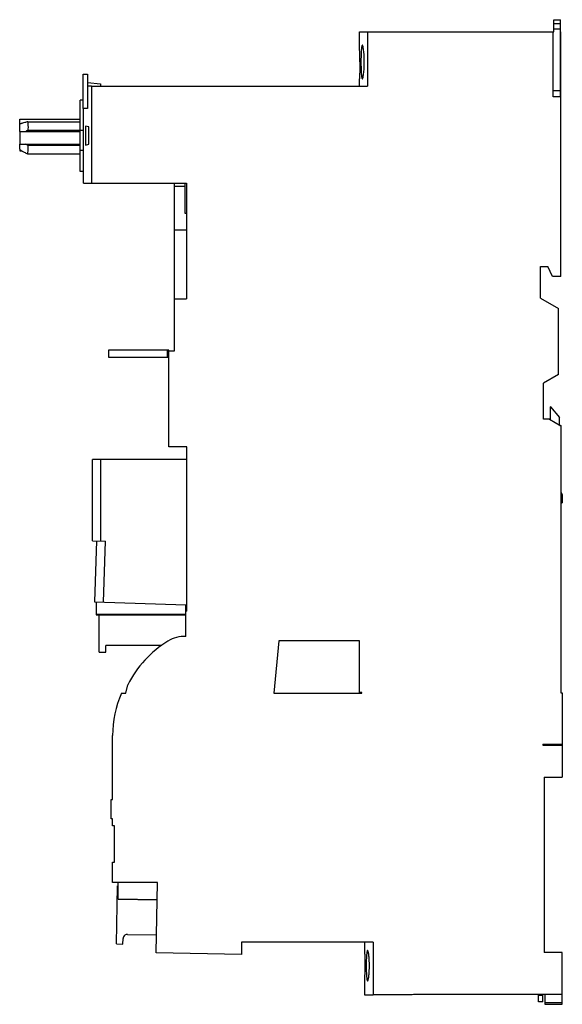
# Model space of a CAD drawing. Header units: millimetres. Extents: x 36 to 162, y 23 to 252.
import ezdxf

# ---------------------------------------------------------------- set-up
doc = ezdxf.new("R2010")
doc.units = ezdxf.units.MM
doc.header["$LTSCALE"] = 17.909703
doc.layers.get('0').update_dxf_attribs({"linetype": 'CONTINUOUS'})

msp = doc.modelspace()

# ---------------------------------------------------------------- linework, layer by layer
at = {"color": 7, "linetype": 'Continuous'}
for p, q in [((160.09, 249.25), (160.09, 252.05)), ((160.09, 252.05), (161.59, 252.05)), ((161.59, 251.05), (160.09, 251.05)), ((161.59, 234.05), (161.59, 252.05)), ((114.79, 246.1), (114.79, 249.25)), ((114.79, 249.25), (160.09, 249.25)), ((116.64, 249.25), (116.64, 236.55)), ((159.89, 234.05), (159.89, 249.25)), ((160.09, 249.93), (161.59, 249.93)), ((161.69, 249.25), (161.59, 249.25)), ((161.69, 192.25), (161.69, 249.25)), ((50.39, 231.38), (50.39, 239.33)), ((50.39, 239.33), (51.39, 239.33)), ((51.39, 239.33), (51.39, 231.38)), ((51.39, 237.4), (54.39, 237.09)), ((51.95, 236.55), (51.39, 236.55)), ((52.29, 236.55), (51.95, 236.55)), ((52.29, 236.53), (116.64, 236.55)), ((52.29, 236.53), (52.29, 213.95)), ((54.39, 237.09), (54.39, 236.54)), ((114.79, 236.55), (114.79, 238.3)), ((159.89, 235.55), (161.59, 235.55)), ((161.69, 234.05), (159.89, 234.05)), ((49.69, 216.7), (49.69, 233.33)), ((50.39, 233.33), (49.69, 233.33)), ((51.39, 231.38), (50.39, 231.38)), ((50.49, 213.95), (50.49, 231.38)), ((35.59, 225.98), (35.59, 228.91)), ((35.59, 228.91), (49.69, 228.91)), ((35.63, 227.78), (35.59, 227.8)), ((37.5, 228.29), (49.69, 228.29)), ((50.94, 227.26), (50.94, 222.84)), ((51.67, 227.08), (50.94, 227.26)), ((35.59, 225.98), (35.59, 223.08)), ((35.59, 225.98), (49.69, 225.98)), ((37.59, 226.28), (49.69, 226.28)), ((49.69, 226.34), (50.5, 226.34)), ((51.67, 223.03), (51.67, 227.08)), ((35.59, 221.89), (35.59, 223.08)), ((35.59, 223.08), (49.69, 223.08)), ((37.56, 222.78), (49.69, 222.78)), ((50.94, 222.84), (51.67, 223.03)), ((35.59, 221.81), (35.59, 221.47)), ((35.59, 221.47), (36.13, 221.47)), ((37.43, 220.79), (49.69, 220.79)), ((49.69, 221.63), (50.51, 221.63)), ((50.49, 216.7), (49.69, 216.7)), ((50.49, 213.95), (74.49, 213.95)), ((71.69, 174.88), (71.69, 213.95)), ((74.09, 213.95), (74.09, 206.95)), ((74.49, 213.95), (74.49, 187.05)), ((74.09, 213.15), (71.69, 213.15)), ((74.09, 206.95), (74.49, 206.95)), ((74.49, 203.05), (71.69, 203.05)), ((156.99, 187.17), (156.99, 194.55)), ((156.99, 194.55), (158.69, 194.55)), ((159.76, 192.25), (158.69, 194.55)), ((161.69, 192.25), (159.76, 192.25)), ((71.69, 187.05), (74.49, 187.05)), ((156.99, 187.17), (161.19, 184.75)), ((161.19, 169.35), (161.19, 184.75)), ((56.32, 175.05), (56.32, 173.45)), ((70.32, 175.05), (56.32, 175.05)), ((69.92, 175.05), (69.92, 173.45)), ((70.32, 152.55), (70.32, 175.05)), ((70.32, 174.88), (71.69, 174.88)), ((56.32, 173.45), (70.32, 173.45)), ((161.19, 169.35), (157.69, 167.33)), ((157.69, 158.95), (157.69, 167.33)), ((159.29, 161.85), (159.19, 161.85)), ((159.19, 161.85), (159.19, 158.89)), ((159.29, 161.85), (161.39, 159.35)), ((159.19, 158.95), (157.69, 158.95)), ((159.09, 158.95), (161.69, 157.45)), ((161.39, 157.62), (161.39, 159.35)), ((161.39, 157.68), (161.69, 157.51)), ((161.69, 157.51), (161.69, 95.25)), ((74.52, 152.55), (70.32, 152.55)), ((74.52, 114.25), (74.52, 152.55)), ((52.52, 130.67), (52.52, 149.55)), ((74.52, 149.55), (52.52, 149.55)), ((54.42, 149.55), (54.42, 130.61)), ((161.69, 141.95), (162.04, 141.45)), ((162.04, 141.45), (162.04, 139.45)), ((161.69, 139.45), (162.04, 139.45)), ((52.52, 130.67), (55.59, 130.57)), ((53.5, 130.64), (53, 116.45)), ((55.09, 116.38), (55.59, 130.57)), ((53, 116.45), (74.28, 115.7)), ((53.44, 116.43), (53.44, 113.42)), ((74.28, 108.37), (74.28, 115.7)), ((161.69, 115.95), (161.79, 115.95)), ((161.79, 95.25), (161.79, 115.95)), ((74.28, 113.49), (53.44, 113.49)), ((53.44, 113.42), (53.57, 113.41)), ((53.58, 113.41), (74.28, 113.41)), ((54.14, 104.72), (54.15, 113.4)), ((74.52, 114.25), (74.28, 114.25)), ((161.69, 111.75), (161.79, 111.75)), ((55.63, 104.72), (55.63, 106.27)), ((68.64, 106.27), (55.63, 106.27)), ((96.01, 107.35), (94.84, 95.15)), ((114.79, 107.35), (96.01, 107.35)), ((114.79, 95.3), (114.79, 107.35)), ((54.14, 104.72), (55.63, 104.72)), ((60.32, 95.15), (60.77, 97.1)), ((161.79, 97.37), (161.69, 97.37)), ((59.29, 95.15), (60.32, 95.15)), ((94.84, 95.15), (115.29, 95.15)), ((115.29, 95.3), (114.79, 95.3)), ((115.29, 95.15), (115.29, 95.3)), ((161.69, 96.25), (161.79, 96.25)), ((161.69, 95.25), (161.99, 95.25)), ((161.99, 95.25), (161.99, 75.55)), ((57.23, 70.4), (57.23, 85.25)), ((157.49, 83.29), (161.99, 83.29)), ((157.49, 83.29), (157.49, 83.05)), ((157.49, 83.05), (161.99, 83.05)), ((157.79, 75.55), (161.99, 75.55)), ((157.79, 75.55), (157.79, 34.75)), ((56.88, 70.4), (57.23, 70.4)), ((56.88, 65.9), (56.88, 70.4)), ((57.23, 65.9), (56.88, 65.9)), ((57.23, 64.27), (57.23, 65.9)), ((57.71, 64.25), (57.23, 64.27)), ((57.71, 55.75), (57.71, 64.25)), ((57.23, 55.73), (57.71, 55.75)), ((57.23, 51.02), (57.23, 55.73)), ((67.7, 51.02), (57.23, 51.02)), ((58.53, 47.14), (58.53, 51.02)), ((67.42, 34.61), (67.7, 51.02)), ((58.15, 36.74), (58.39, 50.22)), ((58.53, 48.96), (58.37, 48.96)), ((58.39, 50.22), (58.53, 50.21)), ((58.53, 47.22), (67.63, 47.06)), ((58.53, 47.14), (67.63, 46.98)), ((58.15, 36.74), (59.65, 36.7)), ((59.65, 36.7), (59.67, 37.95)), ((60.7, 38.94), (67.49, 38.82)), ((117.93, 37.15), (87.31, 37.15)), ((87.31, 37.15), (87.31, 34.26)), ((115.96, 37.15), (115.96, 35.48)), ((117.93, 37.15), (117.93, 24.85)), ((87.31, 34.26), (67.42, 34.61)), ((115.96, 35.48), (115.96, 35.48)), ((161.99, 34.71), (157.79, 34.75)), ((161.99, 22.65), (161.99, 34.71)), ((115.96, 28.43), (115.96, 28.43)), ((115.96, 28.43), (115.96, 24.85)), ((115.96, 24.85), (117.93, 24.85)), ((127.06, 24.86), (117.93, 24.85)), ((127.39, 24.91), (127.06, 24.86)), ((127.44, 24.95), (127.39, 24.91)), ((161.99, 24.95), (127.44, 24.95)), ((156.49, 23.25), (156.49, 24.95)), ((156.49, 24.75), (157.49, 24.75)), ((157.49, 23.25), (156.49, 23.25)), ((157.49, 23.25), (157.49, 24.95)), ((157.99, 24.95), (157.99, 22.65)), ((157.99, 23.11), (161.99, 23.11)), ((157.99, 22.65), (161.99, 22.65))]:
    msp.add_line(p, q, dxfattribs=at)
for centre, radius, start, end in [((28.61, 226.91), 9, 356.0203, 0.0099), ((28.78, 222.3), 8.79, 359.9911, 3.1638), ((74.06, 100.9), 7.48, 88.2534, 121.5305), ((83.43, 85.62), 25.4, 121.5305, 153.1312), ((60.68, 37.93), 1.01, 89, 127.2278)]:
    msp.add_arc(centre, radius, start, end, dxfattribs=at)
for centre, major_axis, start_param, end_param in [((82, 85.25), (0, 24.77), 1.159663, 1.57079), ((60.68, 37.93), (-1, 0.02), -0.910469, 0)]:
    msp.add_ellipse(centre, major_axis=major_axis, ratio=0.999962, start_param=start_param, end_param=end_param, dxfattribs=at)
for points, knots in [([(114.84, 242.2), (114.84, 242.69), (114.84, 243.6), (114.82, 244.67), (114.81, 245.37), (114.8, 245.73), (114.79, 245.96), (114.79, 246.07), (114.79, 246.1)], [0, 0, 0, 0, 0.376795, 0.697935, 0.822713, 0.916389, 0.976123, 1, 1, 1, 1]), ([(115.45, 246.1), (115.43, 246.1), (115.4, 246.08), (115.37, 246.02), (115.33, 245.92), (115.3, 245.8), (115.27, 245.63), (115.24, 245.35), (115.2, 244.93), (115.16, 244.34), (115.14, 243.68), (115.12, 242.95), (115.12, 242.46), (115.12, 242.2)], [0, 0, 0, 0, 0.010434, 0.027172, 0.05212, 0.085596, 0.127549, 0.177696, 0.300848, 0.45069, 0.621558, 0.807183, 1, 1, 1, 1]), ([(115.88, 242.2), (115.88, 242.46), (115.88, 242.95), (115.85, 243.68), (115.81, 244.34), (115.75, 244.93), (115.68, 245.41), (115.62, 245.73), (115.57, 245.92), (115.53, 246.02), (115.49, 246.08), (115.46, 246.1), (115.45, 246.1)], [0, 0, 0, 0, 0.192294, 0.377388, 0.547806, 0.697379, 0.820606, 0.913114, 0.946898, 0.972214, 0.989343, 1, 1, 1, 1]), ([(114.84, 242.2), (114.84, 241.71), (114.84, 240.8), (114.82, 239.73), (114.81, 239.03), (114.8, 238.67), (114.79, 238.44), (114.79, 238.33), (114.79, 238.3)], [0, 0, 0, 0, 0.376858, 0.698211, 0.82272, 0.916624, 0.976463, 1, 1, 1, 1]), ([(115.12, 242.2), (115.12, 241.95), (115.12, 241.45), (115.14, 240.73), (115.16, 240.06), (115.2, 239.48), (115.24, 239.05), (115.27, 238.77), (115.3, 238.61), (115.33, 238.48), (115.37, 238.39), (115.4, 238.32), (115.43, 238.3), (115.45, 238.3)], [0, 0, 0, 0, 0.192781, 0.378396, 0.5493, 0.69909, 0.822263, 0.872446, 0.914396, 0.947845, 0.972776, 0.989533, 1, 1, 1, 1]), ([(115.45, 238.3), (115.46, 238.3), (115.49, 238.32), (115.53, 238.38), (115.57, 238.48), (115.62, 238.67), (115.68, 239), (115.75, 239.47), (115.81, 240.06), (115.85, 240.72), (115.88, 241.45), (115.88, 241.95), (115.88, 242.2)], [0, 0, 0, 0, 0.010632, 0.027781, 0.053157, 0.086996, 0.179436, 0.302559, 0.452154, 0.622647, 0.807751, 1, 1, 1, 1]), ([(37.5, 228.29), (37.26, 228.22), (36.83, 228.09), (36.33, 227.94), (36.02, 227.86), (35.85, 227.82), (35.73, 227.79), (35.66, 227.78), (35.63, 227.78)], [0, 0, 0, 0, 0.390602, 0.688823, 0.802476, 0.892248, 0.958037, 1, 1, 1, 1]), ([(37.61, 226.91), (37.61, 227.03), (37.6, 227.49), (37.55, 227.95), (37.5, 228.29)], [0, 0, 0, 0, 0.258243, 1, 1, 1, 1]), ([(36.97, 226), (37.06, 226.09), (37.25, 226.22), (37.48, 226.28), (37.59, 226.28)], [0, 0, 0, 0, 0.51522, 1, 1, 1, 1]), ([(37.56, 222.78), (37.46, 222.8), (37.28, 222.87), (37.12, 222.99), (37.05, 223.06)], [0, 0, 0, 0, 0.482884, 1, 1, 1, 1]), ([(35.59, 221.89), (35.59, 221.86), (35.63, 221.8), (35.72, 221.72), (35.87, 221.61), (36.07, 221.49), (36.33, 221.34), (36.79, 221.1), (37.17, 220.91), (37.43, 220.79)], [0, 0, 0, 0, 0.032769, 0.089589, 0.173273, 0.284401, 0.422952, 0.588718, 1, 1, 1, 1]), ([(37.43, 220.79), (37.46, 220.9), (37.54, 221.4), (37.57, 221.91), (37.57, 222.29)], [0, 0, 0, 0, 0.235379, 1, 1, 1, 1]), ([(115.96, 35.48), (115.96, 35.48), (115.96, 35.47), (115.96, 35.46), (115.96, 35.43), (115.96, 35.41), (115.96, 35.37), (115.96, 35.3), (115.96, 35.2), (115.97, 35.05), (115.97, 34.87), (115.98, 34.67), (115.98, 34.44), (115.99, 34.18), (115.99, 33.8), (116, 33.28), (116.01, 32.63), (116.01, 32.18), (116.01, 31.95)], [0, 0, 0, 0, 0.001218, 0.004839, 0.01085, 0.019239, 0.029994, 0.043095, 0.076174, 0.118131, 0.168594, 0.227054, 0.29295, 0.365672, 0.444484, 0.61733, 0.805009, 1, 1, 1, 1]), ([(116.67, 35.18), (116.64, 35.18), (116.59, 35.11), (116.56, 35.02), (116.53, 34.9), (116.5, 34.75), (116.46, 34.5), (116.43, 34.12), (116.39, 33.59), (116.36, 32.76), (116.35, 32.1), (116.35, 31.65)], [0, 0, 0, 0, 0.02721, 0.052362, 0.085955, 0.12798, 0.178166, 0.301284, 0.451016, 0.621825, 1, 1, 1, 1]), ([(117.09, 31.65), (117.09, 32.1), (117.07, 32.76), (117.01, 33.59), (116.96, 34.12), (116.9, 34.55), (116.84, 34.84), (116.78, 35.02), (116.75, 35.1), (116.71, 35.16), (116.68, 35.18), (116.67, 35.18)], [0, 0, 0, 0, 0.376761, 0.546969, 0.696328, 0.819353, 0.911848, 0.945761, 0.971298, 0.988772, 1, 1, 1, 1]), ([(116.01, 31.95), (116.01, 31.72), (116.01, 31.27), (116, 30.62), (115.99, 30.1), (115.99, 29.72), (115.98, 29.47), (115.98, 29.24), (115.97, 29.03), (115.97, 28.85), (115.96, 28.71), (115.96, 28.6), (115.96, 28.53), (115.96, 28.5), (115.96, 28.47), (115.96, 28.45), (115.96, 28.43), (115.96, 28.43), (115.96, 28.43)], [0, 0, 0, 0, 0.19499, 0.382649, 0.55548, 0.634298, 0.707026, 0.772925, 0.831389, 0.881853, 0.923815, 0.9569, 0.970003, 0.980759, 0.989149, 0.995161, 0.998782, 1, 1, 1, 1]), ([(116.35, 31.65), (116.35, 31.2), (116.36, 30.55), (116.39, 29.71), (116.43, 29.19), (116.46, 28.8), (116.5, 28.55), (116.53, 28.4), (116.56, 28.28), (116.59, 28.19), (116.64, 28.13), (116.67, 28.13)], [0, 0, 0, 0, 0.378181, 0.54894, 0.698696, 0.821861, 0.872062, 0.914085, 0.947668, 0.972807, 1, 1, 1, 1]), ([(116.67, 28.13), (116.68, 28.13), (116.71, 28.15), (116.75, 28.2), (116.78, 28.29), (116.84, 28.46), (116.9, 28.75), (116.96, 29.19), (117.01, 29.71), (117.07, 30.55), (117.09, 31.2), (117.09, 31.65)], [0, 0, 0, 0, 0.011228, 0.028692, 0.054208, 0.088101, 0.1806, 0.303667, 0.453032, 0.623203, 1, 1, 1, 1])]:
    msp.add_open_spline(points, degree=3, knots=knots, dxfattribs=at)

doc.saveas('drawing.dxf')
